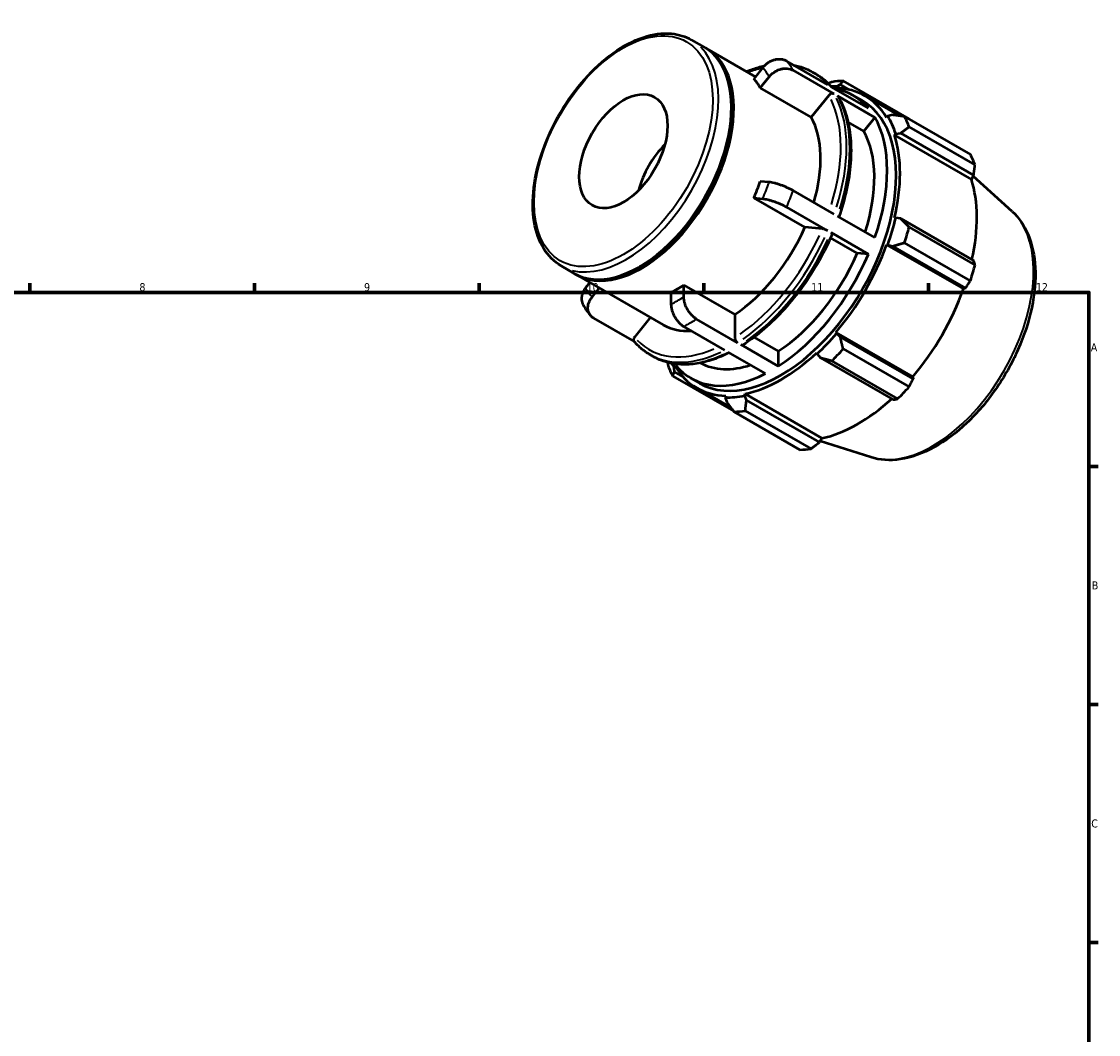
# Model space of a CAD drawing. Header units: millimetres. Extents: x 0 to 931, y 0 to 658.
# Tile 4 of 4: x 488 to 824, y 343 to 658. Entities that reach past the tile are written whole.
import ezdxf

# ---------------------------------------------------------------- set-up
doc = ezdxf.new("R2010")
doc.units = ezdxf.units.MM
for name, color, linetype, lineweight in [('Border (ISO)', 7, 'Continuous', 70), ('Visible (ISO)', 7, 'Continuous', 50), ('Visible Narrow (ISO)', 7, 'Continuous', 35)]:
    doc.layers.add(name, color=color, linetype=linetype, lineweight=lineweight)
doc.styles.add('Note Text (ISO)', font='tahoma.ttf')

# ---------------------------------------------------------------- blocks, each defined once
blk = doc.blocks.new('Borders Default Border')
at = {"layer": 'Border (ISO)'}
for p, q in [((490.58, 574), (490.58, 576.9)), ((560.67, 574), (560.67, 576.9)), ((630.75, 574), (630.75, 576.9)), ((700.83, 574), (700.83, 576.9)), ((770.92, 574), (770.92, 576.9)), ((821, 519.75), (823.9, 519.75)), ((821, 445.5), (823.9, 445.5)), ((821, 371.25), (823.9, 371.25))]:
    blk.add_line(p, q, dxfattribs=at)
at = {"layer": 'Border (ISO)', "flags": 128}
blk.add_lwpolyline([(20, 20), (20, 574), (821, 574), (821, 20), (20, 20)], dxfattribs=at)
at = {"layer": 'Border (ISO)', "color": 232, "true_color": 0xca0064, "char_height": 2.5, "attachment_point": 7, "style": 'Note Text (ISO)'}
for s, insert in [('8', (524.81, 574.34)), ('9', (594.88, 574.35)), ('10', (664.29, 574.35)), ('11', (734.37, 574.4)), ('12', (804.46, 574.4)), ('A', (821.59, 555.62)), ('B', (821.89, 481.37)), ('C', (821.73, 407.08))]:
    blk.add_mtext(s, dxfattribs=dict(at, insert=insert))

msp = doc.modelspace()

# ---------------------------------------------------------------- linework, layer by layer
at = {"layer": 'Visible (ISO)'}
for p, q in [((696.9691, 652.7775), (701.0278, 650.4402)), ((701.735, 650.033), (716.9644, 641.2629)), ((739.5233, 638.7413), (726.7142, 646.1175)), ((719.2531, 644.1087), (716.4792, 640.6596)), ((741.5209, 635.8913), (728.7118, 643.2676)), ((734.8068, 642.7239), (735.8331, 642.1329)), ((718.4768, 637.8097), (721.2507, 641.2587)), ((742.2621, 638.2376), (743.4301, 638.8094)), ((743.4301, 638.8094), (746.2217, 637.2018)), ((764.8946, 628.1085), (744.3341, 639.9486)), ((734.39, 628.6458), (718.4768, 637.8097)), ((739.8571, 635.4435), (734.39, 628.6458)), ((752.2054, 631.4381), (740.5496, 638.1503)), ((742.0776, 637.7217), (742.2621, 638.2376)), ((754.203, 628.5882), (742.5472, 635.3003)), ((747.489, 635.4207), (750.2972, 633.8036)), ((751.143, 635.2725), (761.9433, 629.053)), ((709.4923, 631.3451), (709.4923, 631.7523)), ((754.203, 628.5882), (750.7371, 624.2787)), ((758.2326, 628.9696), (757.8782, 628.5522)), ((759.7404, 629.3442), (758.2326, 628.9696)), ((763.4653, 628.8462), (784.0258, 617.0062)), ((750.7371, 624.2787), (745.8657, 627.0839)), ((785.4705, 613.8057), (764.91, 625.6457)), ((760.3567, 623.0614), (760.7377, 623.4197)), ((760.3567, 623.0614), (784.3322, 609.2548)), ((760.7377, 623.4197), (762.2988, 623.6762)), ((762.2988, 623.6762), (785.039, 610.581)), ((721.2507, 608.3782), (718.4768, 608.6324)), ((785.039, 610.581), (784.3322, 609.2548)), ((797.0755, 599.2034), (784.8757, 610.2745)), ((741.5209, 598.3836), (728.7118, 605.7598)), ((716.4792, 603.4818), (719.2531, 603.2275)), ((732.3925, 594.318), (716.4792, 603.4818)), ((739.5233, 593.2329), (726.7142, 600.6092)), ((754.203, 591.0804), (742.5472, 597.7925)), ((760.7377, 597.3064), (760.3567, 597.2259)), ((762.2988, 597.0073), (760.7377, 597.3064)), ((785.039, 583.9121), (762.2988, 597.0073)), ((737.8595, 593.8168), (732.3925, 594.318)), ((752.2054, 585.9298), (740.5496, 592.6419)), ((764.91, 594.3643), (785.4705, 582.5242)), ((748.7395, 586.2475), (740.4203, 591.0382)), ((757.8782, 588.8806), (758.2326, 588.8714)), ((757.8782, 588.8806), (781.8537, 575.074)), ((758.2326, 588.8714), (759.7404, 588.3928)), ((759.7404, 588.3928), (782.4806, 575.2976)), ((784.0258, 577.6598), (763.4653, 589.4998)), ((752.2054, 585.9298), (748.7395, 586.2475)), ((656.3678, 582.2723), (660.4266, 579.9349)), ((681.1906, 582.1984), (680.8385, 581.9941)), ((661.1337, 579.5278), (688.2395, 563.9186)), ((665.3574, 577.0955), (664.0029, 575.4113)), ((666.0005, 572.5614), (668.2892, 575.4072)), ((694.6244, 572.6045), (694.6244, 576.3078)), ((694.6244, 576.3078), (710.5377, 567.144)), ((782.4806, 575.2976), (781.8537, 575.074)), ((690.6292, 574.0072), (690.6292, 570.3038)), ((679.2128, 558.6475), (666.5297, 565.9512)), ((684.2025, 566.2433), (679.2206, 560.0489)), ((711.4286, 558.3004), (698.6195, 565.6766)), ((710.5377, 567.144), (710.5377, 559.8452)), ((707.4335, 555.9997), (694.6244, 563.376)), ((742.2621, 561.2097), (742.0776, 561.5132)), ((742.0776, 561.5132), (766.0531, 547.7067)), ((743.4301, 560.1426), (742.2621, 561.2097)), ((724.1107, 550.9972), (712.4549, 557.7094)), ((716.4868, 560.0148), (724.1107, 555.6244)), ((766.1703, 547.0474), (743.4301, 560.1426)), ((684.0552, 554.5924), (685.0816, 554.0013)), ((720.1156, 548.6966), (708.4598, 555.4087)), ((724.1107, 555.6244), (724.1107, 550.9972)), ((736.0941, 555.202), (736.2142, 554.8306)), ((736.2142, 554.8306), (737.2535, 553.6278)), ((744.3341, 556.3636), (764.8946, 544.5236)), ((692.0209, 551.2718), (691.0195, 551.8485)), ((692.3291, 551.655), (692.0209, 551.2718)), ((737.2535, 553.6278), (759.9937, 540.5326)), ((761.4068, 540.8448), (740.8463, 552.6848)), ((691.1716, 547.8687), (710.1835, 536.9205)), ((691.6102, 550.5061), (691.9646, 550.9235)), ((691.7005, 549.2112), (691.6102, 550.5061)), ((694.415, 547.648), (691.7005, 549.2112)), ((766.0531, 547.7067), (766.1703, 547.0474)), ((696.7374, 547.2892), (699.5456, 545.6721)), ((698.6997, 544.2032), (709.2524, 538.1264)), ((707.7652, 541.754), (707.5807, 541.238)), ((707.5807, 541.238), (708.0108, 539.746)), ((713.6285, 541.8244), (713.7487, 542.3341)), ((714.1873, 540.3448), (713.6285, 541.8244)), ((713.7487, 542.3341), (737.7242, 528.5276)), ((736.9275, 527.2496), (714.1873, 540.3448)), ((730.8634, 524.9263), (710.3029, 536.7663)), ((713.7906, 537.1045), (734.3511, 525.2645)), ((737.7242, 528.5276), (736.9275, 527.2496)), ((752.9511, 522.5802), (737.1505, 527.6073))]:
    msp.add_line(p, q, dxfattribs=at)
for centre, major_axis, start_param, end_param in [((680.7272, 615.1876), (20.3006, 35.2526), 3.14159265, 6.28318531), ((681.4343, 614.7804), (20.3006, 35.2526), 3.12424313, 6.30053484), ((692.6268, 608.335), (20.3006, 35.2526), 5.94995183, 6.08895259), ((727.3185, 588.3574), (28.1953, 48.962), 0.34350158, 0.43802917), ((724.9214, 589.7378), (26.5036, 46.0242), 0.30349891, 0.35413423), ((722.1132, 591.355), (25.3758, 44.0658), 6.07503638, 6.49133423), ((724.9214, 589.7378), (26.2216, 45.5346), 5.97581898, 6.58668422), ((724.9214, 589.7378), (25.3758, 44.0658), 3.14159265, 6.28318531), ((681.0808, 614.984), (-20.0511, -34.8193), 0.78733171, 2.35426094), ((708.5401, 599.1712), (20.3006, 35.2526), 5.11063823, 5.94995183), ((722.1132, 591.355), (25.3758, 44.0658), 5.02783883, 5.96386804), ((724.9214, 589.7378), (26.5036, 46.0242), 5.80128605, 5.97581898), ((727.3185, 588.3574), (28.1953, 48.962), 5.84128872, 5.93581631), ((722.1132, 591.355), (22.5563, 39.1696), 5.06891911, 5.95691145), ((724.9214, 589.7378), (26.2216, 45.5346), 5.19042082, 5.80128605), ((693.4551, 607.858), (9.7192, 16.8776), 1.13353364, 2.00805901), ((747.879, 576.5174), (28.1953, 48.962), 5.84128872, 5.93581631), ((692.6268, 608.335), (20.3006, 35.2526), 4.90275428, 5.04175504), ((748.8969, 575.9313), (-26.2216, -45.5346), 2.06561524, 2.6596934), ((724.9214, 589.7378), (-26.5036, -46.0242), 1.87429524, 2.04882816), ((708.5401, 599.1712), (-20.3006, -35.2526), 0.85296484, 1.76116162), ((727.3185, 588.3574), (28.1953, 48.962), 5.05589056, 5.15041815), ((724.9214, 589.7378), (26.2216, 45.5346), 4.40502265, 5.01588789), ((722.1132, 591.355), (-22.5563, -39.1696), 0.84600522, 1.76812124), ((722.1132, 591.355), (-25.3758, -44.0658), 0.83904863, 1.77507783), ((747.879, 576.5174), (-28.1953, -48.962), 1.9142979, 2.0088255), ((692.6268, 608.335), (20.3006, 35.2526), 3.85555673, 3.99455749), ((748.8969, 575.9313), (-26.2216, -45.5346), 1.26343, 1.87429524), ((708.5401, 599.1712), (-20.3006, -35.2526), 0, 0.36748773), ((724.9214, 589.7378), (-26.5036, -46.0242), 1.08889707, 1.26343), ((724.9214, 589.7378), (26.2216, 45.5346), 3.61962449, 4.23048973), ((727.3185, 588.3574), (28.1953, 48.962), 4.27049239, 4.36501999), ((727.3185, 588.3574), (-28.1953, -48.962), 5.84128872, 5.93581631), ((724.9214, 589.7378), (-26.5036, -46.0242), 5.92905107, 5.97581898), ((722.1132, 591.355), (-25.3758, -44.0658), 6.07503638, 7.01106559), ((722.1132, 591.355), (-22.5563, -39.1696), 0.0123299, 0.57367971), ((724.9214, 589.7378), (-26.2216, -45.5346), 5.97581898, 6.58668422), ((747.879, 576.5174), (-28.1953, -48.962), 1.12889974, 1.22342733), ((724.9214, 589.7378), (-26.5036, -46.0242), 0.30349891, 0.47803184), ((748.8969, 575.9313), (-26.2216, -45.5346), 0.47803184, 1.0719493), ((727.3185, 588.3574), (-28.1953, -48.962), 0.34350158, 0.43802917), ((747.879, 576.5174), (-28.1953, -48.962), 0.34350158, 0.43802917)]:
    msp.add_ellipse(centre, major_axis=major_axis, ratio=0.57809312, start_param=start_param, end_param=end_param, dxfattribs=at)
msp.add_ellipse((675.7775, 618.0379), major_axis=(9.7192, 16.8776), ratio=0.57809312, dxfattribs=at)
for points, knots in [([(656.3678, 582.2723), (654.1919, 583.5253), (652.3526, 585.3514), (649.4852, 589.9813), (648.4853, 592.8163), (647.4245, 599.252), (647.3963, 602.878), (648.3332, 610.5008), (649.3021, 614.498), (652.1278, 622.4486), (653.9819, 626.4007), (658.3866, 633.8722), (660.9357, 637.3908), (666.4829, 643.6499), (669.4805, 646.3886), (675.6429, 650.8068), (678.8073, 652.4837), (684.9896, 654.5669), (688.0112, 654.9795), (693.0376, 654.4901), (695.1214, 653.8415), (696.9691, 652.7775)], [3.92505711, 3.92505711, 3.92505711, 3.92505711, 4.22674607, 4.22674607, 4.54006379, 4.54006379, 4.86413961, 4.86413961, 5.18926356, 5.18926356, 5.51351466, 5.51351466, 5.83741641, 5.83741641, 6.16174861, 6.16174861, 6.48694107, 6.48694107, 6.81046592, 6.81046592, 7.06664976, 7.06664976, 7.06664976, 7.06664976]), ([(726.7142, 646.1175), (726.4678, 646.2594), (726.1777, 646.3882), (725.5598, 646.5787), (725.2321, 646.6404), (724.6132, 646.6994), (724.265, 646.702), (723.559, 646.6374), (723.2014, 646.5703), (722.5503, 646.3952), (722.1969, 646.2711), (721.5103, 645.961), (721.177, 645.7751), (720.5928, 645.3923), (720.2881, 645.1602), (719.7253, 644.6515), (719.4672, 644.3748), (719.2531, 644.1087)], [0, 0, 0, 0, 0.104537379, 0.104537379, 0.209074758, 0.209074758, 0.313694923, 0.313694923, 0.418315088, 0.418315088, 0.523048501, 0.523048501, 0.627781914, 0.627781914, 0.732633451, 0.732633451, 0.837484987, 0.837484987, 0.837484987, 0.837484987]), ([(714.1219, 642.8998), (714.7639, 643.159), (715.4044, 643.3972), (717.2786, 644.034), (718.5058, 644.3734), (719.7177, 644.6293)], [0.147765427, 0.147765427, 0.147765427, 0.147765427, 0.201461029, 0.201461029, 0.305512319, 0.305512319, 0.305512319, 0.305512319]), ([(721.2507, 641.2587), (721.4647, 641.5249), (721.7228, 641.8015), (722.2857, 642.3102), (722.5904, 642.5424), (723.1746, 642.9251), (723.5078, 643.1111), (724.1945, 643.4211), (724.5479, 643.5453), (725.199, 643.7203), (725.5566, 643.7875), (726.2625, 643.852), (726.6108, 643.8494), (727.2297, 643.7904), (727.5574, 643.7287), (728.1752, 643.5382), (728.4654, 643.4095), (728.7118, 643.2676)], [-0.837484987, -0.837484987, -0.837484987, -0.837484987, -0.732633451, -0.732633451, -0.627781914, -0.627781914, -0.523048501, -0.523048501, -0.418315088, -0.418315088, -0.313694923, -0.313694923, -0.209074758, -0.209074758, -0.104537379, -0.104537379, 0, 0, 0, 0]), ([(728.8689, 644.8767), (729.4753, 644.7667), (730.0714, 644.6295), (732.1197, 644.0532), (733.5103, 643.4705), (734.8068, 642.7239)], [0.579873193, 0.579873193, 0.579873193, 0.579873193, 0.637963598, 0.637963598, 0.783464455, 0.783464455, 0.783464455, 0.783464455]), ([(735.8331, 642.1329), (736.204, 641.9193), (736.5671, 641.6924), (737.2772, 641.2125), (737.6241, 640.9594), (738.3008, 640.4279), (738.6306, 640.1494), (739.2725, 639.5677), (739.5846, 639.2644), (740.1575, 638.6682), (740.4203, 638.3776), (740.6756, 638.0777)], [0.783464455, 0.783464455, 0.783464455, 0.783464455, 0.825083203, 0.825083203, 0.866701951, 0.866701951, 0.908320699, 0.908320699, 0.949939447, 0.949939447, 0.987055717, 0.987055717, 0.987055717, 0.987055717]), ([(741.5209, 635.8913), (741.411, 635.9546), (741.2593, 636.0014), (740.9833, 636.0277), (740.81, 636.0118), (740.5196, 635.9337), (740.3511, 635.8576), (740.0906, 635.687), (739.9525, 635.5621), (739.8571, 635.4435)], [0, 0, 0, 0, 0.046626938, 0.046626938, 0.093290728, 0.093290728, 0.140000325, 0.140000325, 0.186749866, 0.186749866, 0.186749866, 0.186749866]), ([(742.8419, 635.0099), (742.8377, 635.0171), (742.8335, 635.0242), (742.7641, 635.1348), (742.6571, 635.237), (742.5472, 635.3003)], [-0.0497125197, -0.0497125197, -0.0497125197, -0.0497125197, -0.0466269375, -0.0466269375, 0, 0, 0, 0]), ([(742.8419, 635.01), (743.8854, 633.2234), (744.727, 631.2265), (745.9907, 626.8887), (746.4131, 624.5476), (746.8353, 619.6002), (746.835, 616.9937), (746.4179, 611.6008), (746.0011, 608.8145), (744.777, 603.1951), (743.9756, 600.3635), (742.9942, 597.5351)], [1.102900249, 1.102900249, 1.102900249, 1.102900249, 1.289970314, 1.289970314, 1.477040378, 1.477040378, 1.664110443, 1.664110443, 1.851180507, 1.851180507, 2.035525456, 2.035525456, 2.035525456, 2.035525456]), ([(728.7118, 605.7598), (728.4654, 605.9017), (728.1752, 606.0586), (727.5574, 606.3704), (727.2297, 606.5253), (726.6108, 606.8025), (726.2625, 606.9504), (725.5566, 607.2315), (725.199, 607.3648), (724.5479, 607.5934), (724.1945, 607.7097), (723.5078, 607.9173), (723.1746, 608.0087), (722.5904, 608.1537), (722.2857, 608.2207), (721.7228, 608.3231), (721.4647, 608.3585), (721.2507, 608.3782)], [0, 0, 0, 0, 0.104537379, 0.104537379, 0.209074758, 0.209074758, 0.313694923, 0.313694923, 0.418315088, 0.418315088, 0.523048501, 0.523048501, 0.627781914, 0.627781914, 0.732633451, 0.732633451, 0.837484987, 0.837484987, 0.837484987, 0.837484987]), ([(719.2531, 603.2275), (719.4672, 603.2079), (719.7253, 603.1725), (720.2881, 603.07), (720.5928, 603.003), (721.177, 602.858), (721.5103, 602.7667), (722.1969, 602.559), (722.5503, 602.4427), (723.2014, 602.2142), (723.559, 602.0809), (724.265, 601.7998), (724.6132, 601.6519), (725.2321, 601.3747), (725.5598, 601.2198), (726.1777, 600.908), (726.4678, 600.7511), (726.7142, 600.6092)], [-0.837484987, -0.837484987, -0.837484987, -0.837484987, -0.732633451, -0.732633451, -0.627781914, -0.627781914, -0.523048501, -0.523048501, -0.418315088, -0.418315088, -0.313694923, -0.313694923, -0.209074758, -0.209074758, -0.104537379, -0.104537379, 0, 0, 0, 0]), ([(797.0755, 599.2034), (799.1714, 597.3014), (800.8294, 594.868), (803.3114, 589.0161), (804.0453, 585.5206), (804.4558, 577.8174), (804.0777, 573.5788), (802.2421, 564.9005), (800.7839, 560.4619), (796.9583, 551.8317), (794.596, 547.6407), (789.1952, 539.8949), (786.1581, 536.3414), (779.6729, 530.2112), (776.2245, 527.6392), (769.2101, 523.7761), (765.6413, 522.4846), (758.9569, 521.4861), (755.8191, 521.6678), (752.9511, 522.5802)], [0.90871455, 0.90871455, 0.90871455, 0.90871455, 1.19536784, 1.19536784, 1.51107713, 1.51107713, 1.84238025, 1.84238025, 2.173558, 2.173558, 2.50299632, 2.50299632, 2.83234374, 2.83234374, 3.16330677, 3.16330677, 3.49498416, 3.49498416, 3.79980702, 3.79980702, 3.79980702, 3.79980702]), ([(740.9516, 592.2555), (739.7359, 589.4088), (738.3468, 586.5953), (735.2692, 581.1296), (733.5807, 578.4775), (729.9613, 573.4245), (728.0305, 571.0237), (723.9906, 566.555), (721.8817, 564.4872), (717.5548, 560.7553), (715.337, 559.0912), (713.1003, 557.6581)], [2.150555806, 2.150555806, 2.150555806, 2.150555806, 2.337560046, 2.337560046, 2.524564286, 2.524564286, 2.711568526, 2.711568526, 2.898572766, 2.898572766, 3.085577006, 3.085577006, 3.085577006, 3.085577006]), ([(739.5233, 593.2329), (739.4134, 593.2962), (739.2617, 593.3727), (738.9857, 593.4964), (738.8124, 593.5654), (738.5221, 593.6673), (738.3535, 593.7183), (738.093, 593.783), (737.955, 593.8081), (737.8595, 593.8168)], [0, 0, 0, 0, 0.046626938, 0.046626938, 0.093290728, 0.093290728, 0.140000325, 0.140000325, 0.186749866, 0.186749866, 0.186749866, 0.186749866]), ([(740.9504, 592.256), (740.9563, 592.2693), (740.9575, 592.2842), (740.9429, 592.3386), (740.8967, 592.3959), (740.7665, 592.5062), (740.6595, 592.5786), (740.5496, 592.6419)], [-0.112367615, -0.112367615, -0.112367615, -0.112367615, -0.093290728, -0.093290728, -0.046626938, -0.046626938, 0, 0, 0, 0]), ([(664.0029, 575.4113), (663.7889, 575.1452), (663.5795, 574.8406), (663.2267, 574.2108), (663.0833, 573.8858), (662.8769, 573.2855), (662.7947, 572.955), (662.7058, 572.3007), (662.699, 571.977), (662.7455, 571.4002), (662.8029, 571.0941), (662.9783, 570.5538), (663.0871, 570.3155), (663.2095, 570.1049)], [-0.837484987, -0.837484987, -0.837484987, -0.837484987, -0.732633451, -0.732633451, -0.627781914, -0.627781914, -0.523048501, -0.523048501, -0.418315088, -0.418315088, -0.313694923, -0.313694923, -0.223171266, -0.223171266, -0.223171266, -0.223171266]), ([(666.5297, 565.9512), (666.2833, 566.0931), (666.0353, 566.2743), (665.5992, 566.6907), (665.4111, 566.926), (665.1192, 567.3916), (664.9885, 567.6648), (664.8005, 568.2441), (664.743, 568.5503), (664.6966, 569.127), (664.7034, 569.4507), (664.7923, 570.105), (664.8745, 570.4355), (665.0809, 571.0358), (665.2243, 571.3609), (665.577, 571.9906), (665.7865, 572.2952), (666.0005, 572.5614)], [0, 0, 0, 0, 0.104537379, 0.104537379, 0.209074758, 0.209074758, 0.313694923, 0.313694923, 0.418315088, 0.418315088, 0.523048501, 0.523048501, 0.627781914, 0.627781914, 0.732633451, 0.732633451, 0.837484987, 0.837484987, 0.837484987, 0.837484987]), ([(698.6195, 565.6766), (698.3731, 565.8185), (698.1041, 566.0016), (697.5771, 566.4264), (697.3192, 566.6681), (696.8638, 567.1486), (696.6243, 567.4318), (696.1773, 568.0349), (695.9698, 568.3548), (695.621, 568.9592), (695.4477, 569.2995), (695.1489, 569.9893), (695.0233, 570.3389), (694.8344, 570.9754), (694.7538, 571.321), (694.6487, 571.9927), (694.6244, 572.3187), (694.6244, 572.6045)], [0, 0, 0, 0, 0.104537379, 0.104537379, 0.209074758, 0.209074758, 0.313694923, 0.313694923, 0.418315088, 0.418315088, 0.523048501, 0.523048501, 0.627781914, 0.627781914, 0.732633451, 0.732633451, 0.837484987, 0.837484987, 0.837484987, 0.837484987]), ([(663.2094, 570.1049), (663.3476, 569.868), (663.4894, 569.6337), (663.7801, 569.1707), (663.929, 568.942), (664.2341, 568.4905), (664.3902, 568.2677), (664.7095, 567.8281), (664.8728, 567.6113), (665.2064, 567.1842), (665.3767, 566.9738), (665.5505, 566.7667)], [2.038274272, 2.038274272, 2.038274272, 2.038274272, 2.060664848, 2.060664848, 2.083055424, 2.083055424, 2.105446, 2.105446, 2.127836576, 2.127836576, 2.150227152, 2.150227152, 2.150227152, 2.150227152]), ([(690.6292, 570.3038), (690.6292, 570.0181), (690.6536, 569.692), (690.7586, 569.0203), (690.8393, 568.6747), (691.0282, 568.0382), (691.1537, 567.6886), (691.4526, 566.9988), (691.6259, 566.6586), (691.9746, 566.0541), (692.1822, 565.7342), (692.6292, 565.1311), (692.8686, 564.848), (693.324, 564.3675), (693.5819, 564.1258), (694.1089, 563.701), (694.378, 563.5179), (694.6244, 563.376)], [-0.837484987, -0.837484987, -0.837484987, -0.837484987, -0.732633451, -0.732633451, -0.627781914, -0.627781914, -0.523048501, -0.523048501, -0.418315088, -0.418315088, -0.313694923, -0.313694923, -0.209074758, -0.209074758, -0.104537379, -0.104537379, 0, 0, 0, 0]), ([(679.2206, 560.0489), (679.1252, 559.9303), (679.0387, 559.7758), (678.9466, 559.5081), (678.9248, 559.3476), (678.9455, 559.0903), (678.9916, 558.9481), (679.0751, 558.815), (679.0968, 558.7858), (679.121, 558.7576)], [-0.186749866, -0.186749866, -0.186749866, -0.186749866, -0.140000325, -0.140000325, -0.093290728, -0.093290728, -0.046626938, -0.046626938, -0.033469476, -0.033469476, -0.033469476, -0.033469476]), ([(684.0552, 554.5924), (683.6844, 554.8059), (683.3212, 555.0328), (682.6112, 555.5128), (682.2643, 555.7658), (681.5876, 556.2974), (681.2577, 556.5759), (680.6159, 557.1576), (680.3038, 557.4608), (679.6981, 558.0912), (679.4044, 558.4183), (679.1203, 558.757)], [3.925057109, 3.925057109, 3.925057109, 3.925057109, 3.966675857, 3.966675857, 4.008294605, 4.008294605, 4.049913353, 4.049913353, 4.091532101, 4.091532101, 4.133150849, 4.133150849, 4.133150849, 4.133150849]), ([(710.5377, 559.8452), (710.5377, 559.7178), (710.5634, 559.553), (710.6477, 559.2692), (710.721, 559.0999), (710.8765, 558.8303), (710.9862, 558.6823), (711.1894, 558.4679), (711.3187, 558.3637), (711.4286, 558.3004)], [-0.186749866, -0.186749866, -0.186749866, -0.186749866, -0.140000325, -0.140000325, -0.093290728, -0.093290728, -0.046626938, -0.046626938, 0, 0, 0, 0]), ([(712.4549, 557.7094), (712.5648, 557.6461), (712.6942, 557.6014), (712.8973, 557.5818), (713.007, 557.6035), (713.0899, 557.6517), (713.0951, 557.6549), (713.1002, 557.6582)], [0, 0, 0, 0, 0.0466269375, 0.0466269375, 0.0932907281, 0.0932907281, 0.0964035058, 0.0964035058, 0.0964035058, 0.0964035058]), ([(708.8114, 555.2062), (707.1496, 554.3707), (705.4897, 553.6697), (702.1173, 552.524), (700.4064, 552.0944), (697.0537, 551.5653), (695.4118, 551.4659), (692.2332, 551.6074), (690.6964, 551.8484), (687.7687, 552.672), (686.3781, 553.2547), (685.0816, 554.0013)], [3.204714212, 3.204714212, 3.204714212, 3.204714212, 3.343053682, 3.343053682, 3.488554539, 3.488554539, 3.634055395, 3.634055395, 3.779556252, 3.779556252, 3.925057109, 3.925057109, 3.925057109, 3.925057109])]:
    msp.add_open_spline(points, degree=3, knots=knots, dxfattribs=at)
for points, weights in [([(740.8463, 639.6104), (740.2575, 639.3858), (739.6795, 639.1623)], [1.0113053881, 1.01032348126, 1.0092589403]), ([(743.4301, 638.8094), (743.8572, 639.3764), (744.3341, 639.9486)], [1.00434130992, 1.00822893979, 1.0113053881]), ([(763.4653, 628.8462), (761.5492, 629.1093), (759.7404, 629.3442)], [1.0113053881, 1.00822893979, 1.00434130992]), ([(762.2988, 623.6762), (763.5621, 624.6498), (764.91, 625.6457)], [1.00434130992, 1.00822893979, 1.0113053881]), ([(764.9608, 627.9851), (764.9277, 628.0467), (764.8946, 628.1085)], [1.00012187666, 1.00006197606, 1]), ([(785.039, 610.581), (785.256, 612.1571), (785.4705, 613.8057)], [1.00164218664, 1.00122950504, 1]), ([(764.91, 594.3643), (763.5621, 595.7218), (762.2988, 597.0073)], [1.0113053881, 1.00822893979, 1.00434130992]), ([(759.7404, 588.3928), (761.5492, 588.944), (763.4653, 589.4998)], [1.00434130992, 1.00822893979, 1.0113053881]), ([(785.4705, 582.5242), (785.256, 583.2291), (785.039, 583.9121)], [1, 1.00122950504, 1.00164218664]), ([(782.4806, 575.2976), (783.2431, 576.4513), (784.0258, 577.6598)], [1.00164218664, 1.00122950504, 1]), ([(744.3341, 556.3636), (743.8572, 558.3007), (743.4301, 560.1426)], [1.0113053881, 1.00822893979, 1.00434130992]), ([(689.5516, 552.1734), (689.6375, 551.6253), (689.727, 551.0692)], [1.00948347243, 1.01042746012, 1.0113053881]), ([(737.2535, 553.6278), (738.9976, 553.1749), (740.8463, 552.6848)], [1.00434130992, 1.00822893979, 1.0113053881]), ([(691.1716, 547.8687), (691.4258, 548.5627), (691.7005, 549.2112)], [1.0113053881, 1.00822893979, 1.00434130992]), ([(764.8946, 544.5236), (765.5512, 545.808), (766.1703, 547.0474)], [1, 1.00122950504, 1.00164218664]), ([(708.0108, 539.746), (709.1178, 538.2956), (710.3029, 536.7663)], [1.00434130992, 1.00822893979, 1.0113053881]), ([(713.7906, 537.1045), (713.9774, 538.7667), (714.1873, 540.3448)], [1.0113053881, 1.00822893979, 1.00434130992]), ([(759.9937, 540.5326), (760.6916, 540.6822), (761.4068, 540.8448)], [1.00164218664, 1.00122950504, 1]), ([(734.3511, 525.2645), (735.6713, 526.274), (736.9275, 527.2496)], [1, 1.00122950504, 1.00164218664])]:
    msp.add_rational_spline(points, weights, degree=2, dxfattribs=at)
at = {"layer": 'Visible Narrow (ISO)'}
msp.add_ellipse((675.7775, 618.0379), major_axis=(19.6718, 34.1607), ratio=0.57809312, dxfattribs=at)
for centre, major_axis, start_param, end_param in [((676.6684, 617.5249), (-20.3006, -35.2526), 0.15707963, 2.984513), ((696.622, 606.0344), (25.3758, 44.0658), 5.96942646, 6.06947797), ((708.5401, 599.1712), (24.747, 42.9739), 0.48429372, 0.6022606), ((692.6268, 608.335), (22.5563, 39.1696), 5.96316553, 6.0757389), ((709.431, 598.6581), (25.3758, 44.0658), 6.08544383, 6.27277786), ((710.4573, 598.0671), (25.3758, 44.0658), 6.08544383, 6.27277786), ((708.5401, 599.1712), (24.747, 42.9739), 5.08245773, 5.91613862), ((709.431, 598.6581), (25.3758, 44.0658), 5.07464029, 5.91706658), ((710.4573, 598.0671), (25.3758, 44.0658), 5.07464029, 5.91706658), ((692.6268, 608.335), (-22.5563, -39.1696), 1.77437532, 1.88694869), ((696.622, 606.0344), (25.3758, 44.0658), 4.9222289, 5.02228042), ((772.2247, 562.4977), (22.2364, 38.6141), 3.41139737, 6.01338059), ((708.5401, 599.1712), (-24.747, -42.9739), 0.88712252, 1.72700394), ((709.431, 598.6581), (25.3758, 44.0658), 4.02744274, 4.86986903), ((710.4573, 598.0671), (-25.3758, -44.0658), 0.88585009, 1.72827637), ((692.6268, 608.335), (-22.5563, -39.1696), 5.96316553, 6.0757389), ((692.6268, 608.335), (-22.5563, -39.1696), 0.72717777, 0.83975114), ((696.622, 606.0344), (25.3758, 44.0658), 3.87503135, 3.97508286), ((708.5401, 599.1712), (-24.747, -42.9739), 6.12173153, 6.93679548), ((709.431, 598.6581), (-25.3758, -44.0658), 0.03639401, 0.69148627), ((710.4573, 598.0671), (-25.3758, -44.0658), 0.03639401, 0.69148627)]:
    msp.add_ellipse(centre, major_axis=major_axis, ratio=0.57809312, start_param=start_param, end_param=end_param, dxfattribs=at)

# ---------------------------------------------------------------- block references
msp.add_blockref('Borders Default Border', (0, 0))

doc.saveas('drawing.dxf')
